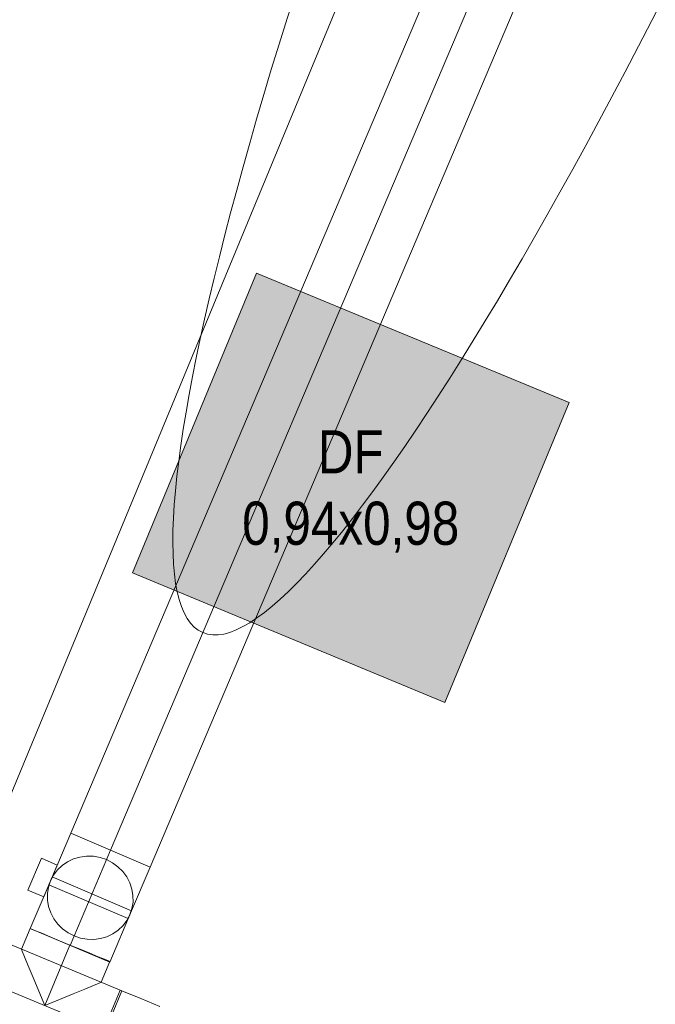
# Model space of a CAD drawing. Header units: metres. Extents: x -79 to 740, y -195 to 69.
# Tile 51 of 200: x 5.61 to 7.45, y 3.35 to 6.2. Entities that reach past the tile are written whole.
import ezdxf

# ---------------------------------------------------------------- set-up
doc = ezdxf.new("R2010")
doc.units = ezdxf.units.M
doc.header["$MEASUREMENT"] = 0
doc.linetypes.add('STRICHPUNKT2', pattern=[12.7, 6.35, -3.175, 0, -3.175])
for name, color, linetype in [('70 Entwässerung_Schmutzwasser', 7, 'Continuous'), ('70 Lüftung', 7, 'Continuous'), ('90 Allgemein Hinweise', 7, 'Continuous'), ('Neubau_10 Wand außen', 7, 'Continuous'), ('Neubau_30 Dachfenster', 7, 'Continuous')]:
    doc.layers.add(name, color=color, linetype=linetype)
doc.styles.add('ERSTELLTER_STIL_2', font='ARIALN.TTF')
doc.linetypes.add('Wolke', pattern='A,0,[3,995_ARC_240 MEN_GR_EG_2607011.Shx,S=0.015817,R=0,X=-0.000255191,Y=0.048578],-1.9835,0', length=1.9835)

# ---------------------------------------------------------------- blocks, each defined once
blk = doc.blocks.new('Glastür 2-Fl 27')
at = {"layer": 'Neubau_10 Wand außen', "color": 7, "linetype": 'Continuous', "lineweight": 13}
for p, q in [((-1.09, 1.09), (-1.09, 1.01)), ((-1.05, 1.09), (-1.09, 1.09)), ((-1.05, 1.01), (-1.05, 1.09)), ((1.05, 1.01), (1.05, 1.09)), ((1.05, 1.09), (1.09, 1.09)), ((1.09, 1.09), (1.09, 1.01)), ((-1.09, 1.01), (-1.05, 1.01)), ((-1.07, 1.01), (-1.07, 0.08)), ((1.09, 1.01), (1.05, 1.01)), ((1.07, 1.01), (1.07, 0.08)), ((-1.13, 0.232), (-1.068, 0.232)), ((-1.068, 0), (-1.068, 0.232)), ((1.13, 0.232), (1.068, 0.232)), ((1.068, 0), (1.068, 0.232)), ((-1.05, 0.08), (-1.09, 0.08)), ((-1.09, 0.08), (-1.09, 0)), ((-1.05, 0), (-1.05, 0.08)), ((1.05, 0), (1.05, 0.08)), ((1.05, 0.08), (1.09, 0.08)), ((1.09, 0.08), (1.09, 0)), ((-1.13, -0.08), (-1.13, 0)), ((-1.13, 0), (-1.09, 0)), ((-1.13, -0.08), (-1.13, 0)), ((-1.13, -0.08), (-1.13, 0)), ((-1.09, 0), (-1.09, -0.04)), ((-1.09, 0), (-1.05, 0)), ((1.09, 0), (1.05, 0)), ((1.09, -0.04), (1.09, 0)), ((1.09, 0), (1.13, 0)), ((1.13, 0), (1.13, -0.08)), ((1.13, -0.08), (1.13, 0)), ((1.13, -0.08), (1.13, 0)), ((-1.08, -0.04), (-1.09, -0.04)), ((-1.08, -0.0654), (-1.08, -0.04)), ((1.09, -0.04), (1.08, -0.04)), ((1.08, -0.04), (1.08, -0.0654)), ((-1.09, -0.08), (-1.13, -0.08)), ((-1.115, -0.08), (-1.115, -0.245)), ((-1.09, -0.0654), (-1.09, -0.08)), ((-1.09, -0.0654), (-1.08, -0.0654)), ((1.08, -0.0654), (1.09, -0.0654)), ((1.09, -0.08), (1.09, -0.0654)), ((1.13, -0.08), (1.09, -0.08)), ((1.115, -0.08), (1.115, -0.245)), ((-1.13, -0.245), (-1.115, -0.245)), ((1.13, -0.245), (1.115, -0.245))]:
    blk.add_line(p, q, dxfattribs=at)
at = {"layer": 'Neubau_10 Wand außen', "color": 7, "linetype": 'Continuous', "lineweight": 13, "flags": 128}
for points in [[(-1.09, 1.01), (-1.09, 0.08), (-1.07, 0.08), (-1.07, 1.01)], [(-1.07, 1.01), (-1.07, 0.08), (-1.05, 0.08), (-1.05, 1.01)], [(1.07, 1.01), (1.07, 0.08), (1.05, 0.08), (1.05, 1.01)], [(1.09, 1.01), (1.09, 0.08), (1.07, 0.08), (1.07, 1.01)]]:
    blk.add_lwpolyline(points, close=True, dxfattribs=at)
at = {"layer": 'Neubau_10 Wand außen', "color": 7, "linetype": 'Continuous', "lineweight": 9}
for centre, start, end in [((-1.09, 0), 0, 87.8969), ((1.09, 0), 92.1031, 180)]:
    blk.add_arc(centre, 1.09, start, end, dxfattribs=at)

msp = doc.modelspace()

# ---------------------------------------------------------------- hatches: boundary and pattern name
at = {"layer": 'Neubau_30 Dachfenster', "linetype": 'Continuous', "lineweight": 0, "true_color": 0x000000}
msp.add_hatch(color=18, dxfattribs=at).paths.add_polyline_path([(5.9376, 4.5978), (6.843, 4.2228), (7.2027, 5.0913), (6.2973, 5.4663)])

# ---------------------------------------------------------------- linework, layer by layer
at = {"layer": '70 Entwässerung_Schmutzwasser', "color": 34, "linetype": 'Continuous', "lineweight": 18, "true_color": 0xa85100}
msp.add_line((3.959, 0.031), (12.3142, 20.2022), dxfattribs=at)
at = {"layer": '70 Lüftung', "color": 36, "linetype": 'Continuous', "lineweight": 18, "true_color": 0x7e4100}
for p, q in [((7.3081, 7.4935), (5.7589, 3.8437)), ((5.989, 3.746), (7.5382, 7.3958)), ((5.8263, 3.8151), (5.7589, 3.8437)), ((5.9216, 3.7747), (5.8263, 3.8151)), ((5.989, 3.746), (5.9216, 3.7747)), ((5.6161, 3.5078), (5.6409, 3.5679)), ((5.6449, 3.5662), (5.6409, 3.5679)), ((5.6564, 3.5615), (5.6449, 3.5662)), ((5.6748, 3.5539), (5.6564, 3.5615)), ((5.6987, 3.544), (5.6748, 3.5539)), ((5.7265, 3.5324), (5.6987, 3.544)), ((5.9071, 3.3873), (5.556, 3.5327)), ((5.7564, 3.52), (5.7265, 3.5324)), ((5.7863, 3.5077), (5.7564, 3.52)), ((5.6184, 3.5023), (5.6161, 3.5078)), ((5.6251, 3.4859), (5.6184, 3.5023)), ((5.6359, 3.46), (5.6251, 3.4859)), ((5.8142, 3.4961), (5.7863, 3.5077)), ((5.8381, 3.4862), (5.8142, 3.4961)), ((5.8564, 3.4786), (5.8381, 3.4862)), ((5.6499, 3.4262), (5.6359, 3.46)), ((5.847, 3.4122), (5.8719, 3.4722)), ((5.868, 3.4738), (5.8564, 3.4786)), ((5.8719, 3.4722), (5.868, 3.4738)), ((5.6662, 3.3868), (5.6499, 3.4262)), ((5.8252, 3.4031), (5.7992, 3.3923)), ((5.8415, 3.4098), (5.8252, 3.4031)), ((5.847, 3.4122), (5.8415, 3.4098)), ((5.6837, 3.3445), (5.6662, 3.3868)), ((5.7654, 3.3783), (5.726, 3.362)), ((5.7992, 3.3923), (5.7654, 3.3783)), ((5.8062, 3.1585), (5.9019, 3.3894)), ((5.9071, 3.3873), (5.8791, 3.3196)), ((5.9019, 3.3894), (5.9616, 3.3647)), ((5.726, 3.362), (5.6837, 3.3445)), ((5.9616, 3.3647), (6.0173, 3.3416))]:
    msp.add_line(p, q, dxfattribs=at)
at = {"layer": '70 Lüftung', "color": 36, "linetype": 'STRICHPUNKT2', "lineweight": 18, "true_color": 0x7e4100}
for p, q in [((5.8739, 3.7949), (7.4232, 7.4446)), ((5.6837, 3.3445), (5.7564, 3.52)), ((5.5082, 3.4172), (5.8593, 3.2718))]:
    msp.add_line(p, q, dxfattribs=at)
at = {"layer": '70 Lüftung', "color": 253, "linetype": 'Continuous', "lineweight": 18, "true_color": 0xaaaaaa}
for p, q in [((5.7589, 3.8437), (5.705, 3.7167)), ((5.989, 3.746), (5.7589, 3.8437)), ((5.6347, 3.6792), (5.6738, 3.7712)), ((5.6738, 3.7712), (5.7198, 3.7517)), ((5.7671, 3.7695), (5.7498, 3.7613)), ((5.7856, 3.7749), (5.7671, 3.7695)), ((5.8049, 3.7774), (5.7856, 3.7749)), ((5.8244, 3.777), (5.8049, 3.7774)), ((5.8436, 3.7736), (5.8244, 3.777)), ((5.8622, 3.7673), (5.8436, 3.7736)), ((5.8796, 3.7583), (5.8622, 3.7673)), ((5.6807, 3.6596), (5.7198, 3.7517)), ((5.7204, 3.7374), (5.709, 3.7223)), ((5.7341, 3.7505), (5.7204, 3.7374)), ((5.7498, 3.7613), (5.7341, 3.7505)), ((5.8955, 3.7468), (5.8796, 3.7583)), ((5.9093, 3.7331), (5.8955, 3.7468)), ((5.989, 3.746), (5.9351, 3.619)), ((5.705, 3.7167), (5.6417, 3.5676)), ((5.6982, 3.7009), (5.7023, 3.7104)), ((5.709, 3.7223), (5.7003, 3.7057)), ((5.7023, 3.7104), (5.7052, 3.7172)), ((5.9353, 3.6195), (5.7052, 3.7172)), ((5.9209, 3.7175), (5.9093, 3.7331)), ((5.9298, 3.7004), (5.9209, 3.7175)), ((5.6944, 3.6878), (5.6914, 3.6691)), ((5.7003, 3.7057), (5.6944, 3.6878)), ((5.6954, 3.6941), (5.6982, 3.7009)), ((5.6954, 3.6941), (5.9255, 3.5965)), ((5.936, 3.6822), (5.9298, 3.7004)), ((5.9391, 3.6634), (5.936, 3.6822)), ((5.6347, 3.6792), (5.6807, 3.6596)), ((5.6914, 3.6691), (5.6915, 3.6502)), ((5.9393, 3.6445), (5.9391, 3.6634)), ((5.6915, 3.6502), (5.6947, 3.6314)), ((5.6947, 3.6314), (5.7008, 3.6132)), ((5.9304, 3.608), (5.9363, 3.6259)), ((5.9363, 3.6259), (5.9393, 3.6445)), ((5.7008, 3.6132), (5.7098, 3.5962)), ((5.7098, 3.5962), (5.7213, 3.5806)), ((5.9351, 3.619), (5.8718, 3.4699)), ((5.9216, 3.5913), (5.9304, 3.608)), ((5.9255, 3.5965), (5.9284, 3.6032)), ((5.9284, 3.6032), (5.9324, 3.6127)), ((5.9324, 3.6127), (5.9353, 3.6195)), ((5.8718, 3.4699), (5.6417, 3.5676)), ((5.7213, 3.5806), (5.7352, 3.5669)), ((5.7352, 3.5669), (5.751, 3.5554)), ((5.8966, 3.5631), (5.9103, 3.5762)), ((5.9103, 3.5762), (5.9216, 3.5913)), ((5.751, 3.5554), (5.7684, 3.5464)), ((5.7684, 3.5464), (5.787, 3.5401)), ((5.787, 3.5401), (5.8063, 3.5367)), ((5.8063, 3.5367), (5.8258, 3.5362)), ((5.8258, 3.5362), (5.845, 3.5387)), ((5.845, 3.5387), (5.8635, 3.5442)), ((5.8635, 3.5442), (5.8809, 3.5524)), ((5.8809, 3.5524), (5.8966, 3.5631))]:
    msp.add_line(p, q, dxfattribs=at)
at = {"layer": '70 Lüftung', "color": 253, "linetype": 'STRICHPUNKT2', "lineweight": 18, "true_color": 0xaaaaaa}
msp.add_line((5.7567, 3.5187), (5.8739, 3.7949), dxfattribs=at)
at = {"layer": '90 Allgemein Hinweise', "color": 6, "linetype": 'Wolke', "lineweight": 18}
msp.add_ellipse((7.6771, 8.0429), major_axis=(1.5358, 3.618), ratio=0.144229, dxfattribs=at)
at = {"layer": 'Neubau_30 Dachfenster', "color": 7, "linetype": 'Continuous', "lineweight": 9, "flags": 128}
msp.add_lwpolyline([(5.9376, 4.5978), (6.843, 4.2228), (7.2027, 5.0913), (6.2973, 5.4663)], close=True, dxfattribs=at)

# ---------------------------------------------------------------- block references
at = {"layer": 'Neubau_10 Wand außen', "color": 7, "linetype": 'Continuous', "lineweight": 13, "xscale": -1, "rotation": 247.5000000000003}
msp.add_blockref('Glastür 2-Fl 27', (7.7748, 2.4229), dxfattribs=at)

# ---------------------------------------------------------------- texts
at = {"layer": 'Neubau_30 Dachfenster', "color": 7, "linetype": 'Continuous', "lineweight": 9, "insert": (6.5702, 5.0113), "char_height": 0.125, "attachment_point": 2, "line_spacing_factor": 0.993167, "style": 'ERSTELLTER_STIL_2'}
msp.add_mtext('\\A1;{\\pqc;\\fArial Narrow|b0|i0|c0|p0;\\W1.000000;DF\\P\\pqc;\\fArial Narrow|b0|i0|c0|p0;\\W1.000000;0,94x\\fArial Narrow|b0|i0|c0|p0;\\W1.000000;0,98}', dxfattribs=at)

doc.saveas('drawing.dxf')
